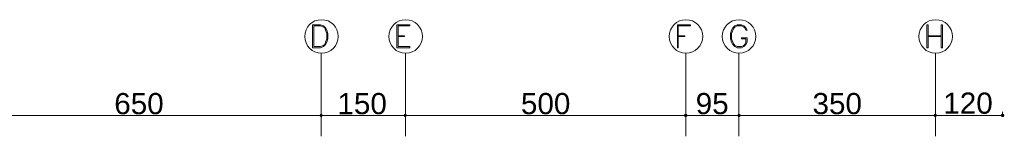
# Model space of a CAD drawing. Header units: metres. Extents: x 6 to 182, y 4 to 63.
# Tile 9 of 28: x 40.01 to 61.77, y 27.13 to 29.71. Entities that reach past the tile are written whole.
import ezdxf

# ---------------------------------------------------------------- set-up
doc = ezdxf.new("R2010")
doc.units = ezdxf.units.M
doc.header["$MEASUREMENT"] = 0
for name, color, linetype in [('PDF16_dim', 7, 'Continuous'), ('PDF16_rahpelee', 7, 'Continuous'), ('PDF16_Text', 7, 'Continuous'), ('PDF16_textt', 7, 'Continuous')]:
    doc.layers.add(name, color=color, linetype=linetype)
doc.styles.add('PDF Arial', font='arial.ttf')

msp = doc.modelspace()

# ---------------------------------------------------------------- linework, layer by layer
at = {"layer": 'PDF16_dim', "lineweight": 20}
for points in [[(46.676, 27.513), (46.676, 27.667)], [(48.535, 27.513), (48.535, 27.667)], [(54.728, 27.513), (54.728, 27.667)], [(55.903, 27.513), (55.903, 27.667)]]:
    msp.add_lwpolyline(points, close=True, dxfattribs=at)
for points in [[(60.246, 27.59), (60.246, 27.667), (60.246, 27.513)], [(61.73, 27.59), (61.73, 27.667)], [(46.637, 27.59), (46.599, 27.59), (38.692, 27.59), (38.653, 27.59)], [(48.496, 27.59), (48.458, 27.59), (46.743, 27.59), (46.705, 27.59)], [(54.689, 27.59), (54.651, 27.59), (48.602, 27.59), (48.564, 27.59)], [(55.864, 27.59), (55.835, 27.59), (54.805, 27.59), (54.766, 27.59)], [(60.208, 27.59), (60.169, 27.59), (55.98, 27.59), (55.941, 27.59)], [(60.285, 27.59), (60.314, 27.59), (61.653, 27.59), (61.691, 27.59)]]:
    msp.add_lwpolyline(points, dxfattribs=at)
at = {"layer": 'PDF16_dim', "transparency": 33554559}
for points in [[(46.647, 27.619), (46.676, 27.59), (46.637, 27.59)], [(46.647, 27.619), (46.637, 27.59), (46.676, 27.59)], [(46.637, 27.59), (46.647, 27.561), (46.676, 27.59)], [(46.637, 27.59), (46.676, 27.59), (46.647, 27.561)], [(46.676, 27.629), (46.647, 27.619), (46.676, 27.59)], [(46.676, 27.59), (46.676, 27.629), (46.647, 27.619)], [(46.647, 27.561), (46.676, 27.59), (46.676, 27.552)], [(46.676, 27.59), (46.647, 27.561), (46.676, 27.552)], [(46.676, 27.59), (46.695, 27.619), (46.676, 27.629)], [(46.695, 27.619), (46.676, 27.59), (46.676, 27.629)], [(46.705, 27.59), (46.676, 27.59), (46.695, 27.619)], [(46.705, 27.59), (46.695, 27.619), (46.676, 27.59)], [(46.676, 27.59), (46.676, 27.552), (46.695, 27.561)], [(46.695, 27.561), (46.705, 27.59), (46.676, 27.59)], [(46.676, 27.552), (46.695, 27.561), (46.676, 27.59)], [(46.695, 27.561), (46.676, 27.59), (46.705, 27.59)], [(48.506, 27.619), (48.535, 27.59), (48.496, 27.59)], [(48.506, 27.619), (48.496, 27.59), (48.535, 27.59)], [(48.496, 27.59), (48.506, 27.561), (48.535, 27.59)], [(48.496, 27.59), (48.535, 27.59), (48.506, 27.561)], [(48.535, 27.629), (48.506, 27.619), (48.535, 27.59)], [(48.535, 27.59), (48.535, 27.629), (48.506, 27.619)], [(48.506, 27.561), (48.535, 27.59), (48.535, 27.552)], [(48.535, 27.59), (48.506, 27.561), (48.535, 27.552)], [(48.535, 27.59), (48.554, 27.619), (48.535, 27.629)], [(48.554, 27.619), (48.535, 27.59), (48.535, 27.629)], [(48.564, 27.59), (48.535, 27.59), (48.554, 27.619)], [(48.564, 27.59), (48.554, 27.619), (48.535, 27.59)], [(48.535, 27.59), (48.535, 27.552), (48.554, 27.561)], [(48.554, 27.561), (48.564, 27.59), (48.535, 27.59)], [(48.535, 27.552), (48.554, 27.561), (48.535, 27.59)], [(48.554, 27.561), (48.535, 27.59), (48.564, 27.59)], [(54.699, 27.619), (54.728, 27.59), (54.689, 27.59)], [(54.699, 27.619), (54.689, 27.59), (54.728, 27.59)], [(54.689, 27.59), (54.699, 27.561), (54.728, 27.59)], [(54.689, 27.59), (54.728, 27.59), (54.699, 27.561)], [(54.728, 27.629), (54.699, 27.619), (54.728, 27.59)], [(54.728, 27.59), (54.728, 27.629), (54.699, 27.619)], [(54.699, 27.561), (54.728, 27.59), (54.728, 27.552)], [(54.728, 27.59), (54.699, 27.561), (54.728, 27.552)], [(54.728, 27.59), (54.757, 27.619), (54.728, 27.629)], [(54.757, 27.619), (54.728, 27.59), (54.728, 27.629)], [(54.766, 27.59), (54.728, 27.59), (54.757, 27.619)], [(54.766, 27.59), (54.757, 27.619), (54.728, 27.59)], [(54.728, 27.59), (54.728, 27.552), (54.757, 27.561)], [(54.757, 27.561), (54.766, 27.59), (54.728, 27.59)], [(54.728, 27.552), (54.757, 27.561), (54.728, 27.59)], [(54.757, 27.561), (54.728, 27.59), (54.766, 27.59)], [(55.883, 27.619), (55.903, 27.59), (55.864, 27.59)], [(55.883, 27.619), (55.864, 27.59), (55.903, 27.59)], [(55.864, 27.59), (55.883, 27.561), (55.903, 27.59)], [(55.864, 27.59), (55.903, 27.59), (55.883, 27.561)], [(55.903, 27.629), (55.883, 27.619), (55.903, 27.59)], [(55.903, 27.59), (55.903, 27.629), (55.883, 27.619)], [(55.883, 27.561), (55.903, 27.59), (55.903, 27.552)], [(55.903, 27.59), (55.883, 27.561), (55.903, 27.552)], [(55.903, 27.59), (55.932, 27.619), (55.903, 27.629)], [(55.932, 27.619), (55.903, 27.59), (55.903, 27.629)], [(55.941, 27.59), (55.903, 27.59), (55.932, 27.619)], [(55.941, 27.59), (55.932, 27.619), (55.903, 27.59)], [(55.903, 27.59), (55.903, 27.552), (55.932, 27.561)], [(55.932, 27.561), (55.941, 27.59), (55.903, 27.59)], [(55.903, 27.552), (55.932, 27.561), (55.903, 27.59)], [(55.932, 27.561), (55.903, 27.59), (55.941, 27.59)], [(60.217, 27.619), (60.208, 27.59), (60.246, 27.59)], [(60.217, 27.619), (60.246, 27.59), (60.208, 27.59)], [(60.208, 27.59), (60.246, 27.59), (60.217, 27.561)], [(60.208, 27.59), (60.217, 27.561), (60.246, 27.59)], [(60.246, 27.59), (60.246, 27.629), (60.217, 27.619)], [(60.246, 27.629), (60.217, 27.619), (60.246, 27.59)], [(60.246, 27.59), (60.217, 27.561), (60.246, 27.552)], [(60.217, 27.561), (60.246, 27.59), (60.246, 27.552)], [(60.266, 27.619), (60.246, 27.59), (60.246, 27.629)], [(60.246, 27.59), (60.266, 27.619), (60.246, 27.629)], [(60.285, 27.59), (60.266, 27.619), (60.246, 27.59)], [(60.285, 27.59), (60.246, 27.59), (60.266, 27.619)], [(60.246, 27.552), (60.266, 27.561), (60.246, 27.59)], [(60.266, 27.561), (60.246, 27.59), (60.285, 27.59)], [(60.246, 27.59), (60.246, 27.552), (60.266, 27.561)], [(60.266, 27.561), (60.285, 27.59), (60.246, 27.59)], [(61.701, 27.619), (61.691, 27.59), (61.73, 27.59)], [(61.691, 27.59), (61.73, 27.59), (61.701, 27.561)], [(61.73, 27.59), (61.73, 27.629), (61.701, 27.619)], [(61.73, 27.59), (61.701, 27.561), (61.73, 27.552)], [(61.758, 27.619), (61.73, 27.59), (61.73, 27.629)], [(61.768, 27.59), (61.758, 27.619), (61.73, 27.59)], [(61.73, 27.552), (61.758, 27.561), (61.73, 27.59)], [(61.758, 27.561), (61.73, 27.59), (61.768, 27.59)]]:
    msp.add_solid(points, dxfattribs=at)
at = {"layer": 'PDF16_rahpelee', "lineweight": 20}
for points in [[(46.676, 28.958), (46.676, 27.128)], [(48.535, 28.958), (48.535, 27.128)], [(54.728, 28.958), (54.728, 27.128)], [(55.903, 28.958), (55.903, 27.128)], [(60.246, 28.958), (60.246, 27.128)]]:
    msp.add_lwpolyline(points, dxfattribs=at)
for centre in [(46.681, 29.338), (48.54, 29.338), (54.733, 29.338), (55.908, 29.338), (60.251, 29.338)]:
    msp.add_circle(centre, 0.371, dxfattribs=at)
at = {"layer": 'PDF16_textt', "lineweight": 20}
for points in [[(46.483, 29.083), (46.657, 29.083), (46.724, 29.112), (46.772, 29.16), (46.801, 29.208), (46.82, 29.285), (46.82, 29.401), (46.801, 29.478), (46.772, 29.526), (46.724, 29.574), (46.657, 29.593), (46.483, 29.593)], [(48.342, 29.083), (48.631, 29.083), (48.631, 29.112), (48.371, 29.112), (48.371, 29.574), (48.631, 29.574), (48.631, 29.593), (48.342, 29.593)], [(54.834, 29.593), (54.545, 29.593), (54.545, 29.083), (54.564, 29.083), (54.564, 29.574), (54.834, 29.574)], [(55.96, 29.305), (55.96, 29.285), (56.057, 29.285), (56.057, 29.208), (56.038, 29.16), (56.009, 29.141), (55.96, 29.112), (55.864, 29.112), (55.816, 29.141), (55.797, 29.16), (55.768, 29.208), (55.739, 29.285), (55.739, 29.401), (55.768, 29.478), (55.797, 29.526), (55.816, 29.545), (55.864, 29.574), (55.96, 29.574), (56.009, 29.545), (56.038, 29.526), (56.057, 29.478), (56.086, 29.478), (56.057, 29.526), (56.009, 29.574), (55.96, 29.593), (55.864, 29.593), (55.816, 29.574), (55.768, 29.526), (55.739, 29.478), (55.72, 29.401), (55.72, 29.285), (55.739, 29.208), (55.768, 29.16), (55.816, 29.112), (55.864, 29.083), (55.96, 29.083), (56.009, 29.112), (56.057, 29.16), (56.086, 29.208), (56.086, 29.305)], [(60.054, 29.083), (60.054, 29.593), (60.083, 29.593), (60.083, 29.083)], [(60.4, 29.593), (60.372, 29.593), (60.372, 29.083), (60.4, 29.083)], [(46.512, 29.112), (46.657, 29.112), (46.724, 29.141), (46.753, 29.16), (46.772, 29.208), (46.801, 29.285), (46.801, 29.401), (46.772, 29.478), (46.753, 29.526), (46.724, 29.545), (46.657, 29.574), (46.512, 29.574)]]:
    msp.add_lwpolyline(points, close=True, dxfattribs=at)
for points in [[(48.371, 29.353), (48.516, 29.353), (48.516, 29.333), (48.371, 29.333)], [(54.564, 29.353), (54.708, 29.353), (54.708, 29.333), (54.564, 29.333)], [(60.083, 29.353), (60.372, 29.353)], [(60.083, 29.333), (60.372, 29.333)]]:
    msp.add_lwpolyline(points, dxfattribs=at)

# ---------------------------------------------------------------- texts
at = {"layer": 'PDF16_Text', "char_height": 0.4688, "attachment_point": 7, "style": 'PDF Arial'}
for s, insert in [('650', (42.101, 27.611)), ('150', (47.032, 27.611)), ('500', (51.087, 27.611)), ('95', (54.949, 27.611)), ('350', (57.53, 27.611)), ('120', (60.42, 27.621))]:
    msp.add_mtext(s, dxfattribs=dict(at, insert=insert))

doc.saveas('drawing.dxf')
